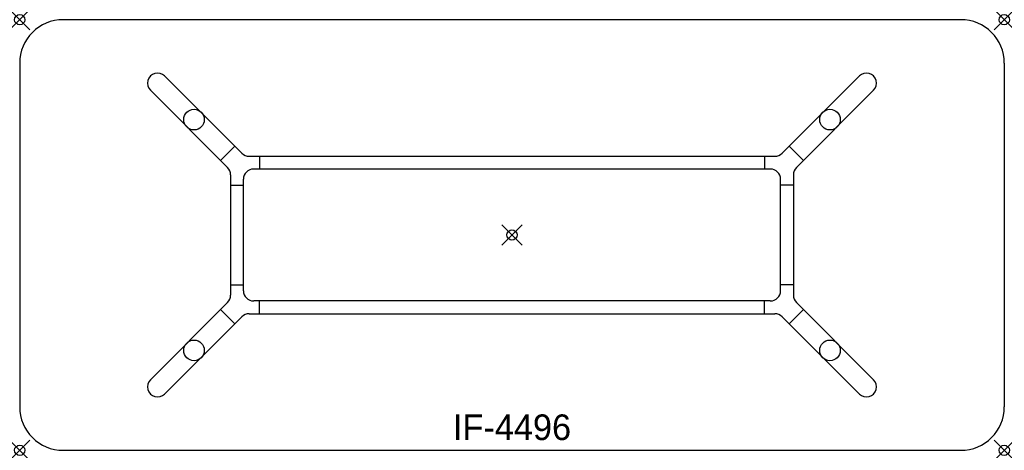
# Model space of a CAD drawing. Header units: inches. Extents: x 0 to 96, y -42 to 0.
import ezdxf
from ezdxf.enums import TextEntityAlignment as Align

# ---------------------------------------------------------------- set-up
doc = ezdxf.new("R2010")
doc.units = ezdxf.units.IN
doc.header["$PDMODE"] = 35
doc.layers.add('AFUCH-P', color=2, linetype='Continuous')
doc.layers.add('AFUCH-P-TN', color=2, linetype='Continuous')

msp = doc.modelspace()

# ---------------------------------------------------------------- linework, layer by layer
at = {"layer": 'AFUCH-P'}
for p, q in [((91.75, 0), (4.25, 0)), ((0, -4.25), (0, -37.75)), ((96, -4.25), (96, -37.75)), ((21.666, -13.024), (14.134, -5.492)), ((74.334, -13.024), (81.866, -5.492)), ((20.274, -14.416), (12.742, -6.884)), ((75.726, -14.416), (83.258, -6.884)), ((20.985, -12.343), (19.593, -13.735)), ((75.015, -12.343), (76.407, -13.735)), ((22.373, -13.317), (73.627, -13.317)), ((23.375, -13.317), (23.375, -14.567)), ((72.625, -13.317), (72.625, -14.567)), ((20.567, -15.123), (20.567, -26.877)), ((73.183, -14.567), (22.817, -14.567)), ((75.433, -15.123), (75.433, -26.877)), ((20.567, -16.125), (21.817, -16.125)), ((21.817, -26.433), (21.817, -15.567)), ((74.183, -26.433), (74.183, -15.567)), ((75.433, -16.125), (74.183, -16.125)), ((20.567, -25.875), (21.817, -25.875)), ((75.433, -25.875), (74.183, -25.875)), ((20.274, -27.584), (12.742, -35.116)), ((73.183, -27.433), (22.817, -27.433)), ((23.375, -28.683), (23.375, -27.433)), ((72.625, -28.683), (72.625, -27.433)), ((75.726, -27.584), (83.258, -35.116)), ((19.593, -28.265), (20.985, -29.657)), ((22.373, -28.683), (73.627, -28.683)), ((76.407, -28.265), (75.015, -29.657)), ((21.666, -28.976), (14.134, -36.508)), ((74.334, -28.976), (81.866, -36.508)), ((4.25, -42), (91.75, -42))]:
    msp.add_line(p, q, dxfattribs=at)
for centre in [(16.996, -9.746), (79.004, -9.746), (16.996, -32.254), (79.004, -32.254)]:
    msp.add_circle(centre, 1.004, dxfattribs=at)
for centre, radius, start, end in [((4.25, -4.25), 4.25, 90, 180), ((91.75, -4.25), 4.25, 0, 90), ((13.438, -6.188), 0.984, 45, 225.0009), ((82.562, -6.188), 0.984, 314.9991, 135), ((22.373, -12.317), 1, 225, 270), ((73.627, -12.317), 1, 270, 315), ((19.567, -15.123), 1, 0, 45), ((22.817, -15.567), 1, 90, 180), ((73.183, -15.567), 1, 360, 90), ((76.433, -15.123), 1, 135, 180), ((19.567, -26.877), 1, 315, 360), ((22.817, -26.433), 1, 180, 270), ((73.183, -26.433), 1, 270, 360), ((76.433, -26.877), 1, 180, 225), ((22.373, -29.683), 1, 90, 135), ((73.627, -29.683), 1, 45, 90), ((13.438, -35.812), 0.984, 134.9991, 315), ((82.562, -35.812), 0.984, 225, 45.0009), ((4.25, -37.75), 4.25, 180, 270), ((91.75, -37.75), 4.25, 270, 0)]:
    msp.add_arc(centre, radius, start, end, dxfattribs=at)
for p in [(0, 0), (96, 0), (48, -21), (0, -42), (96, -42)]:
    msp.add_point(p, dxfattribs=at)

# ---------------------------------------------------------------- texts
at = {"layer": 'AFUCH-P-TN'}
msp.add_text('IF-4496', height=2.5, dxfattribs=at).set_placement((48, -41), align=Align.CENTER)

doc.saveas('drawing.dxf')
